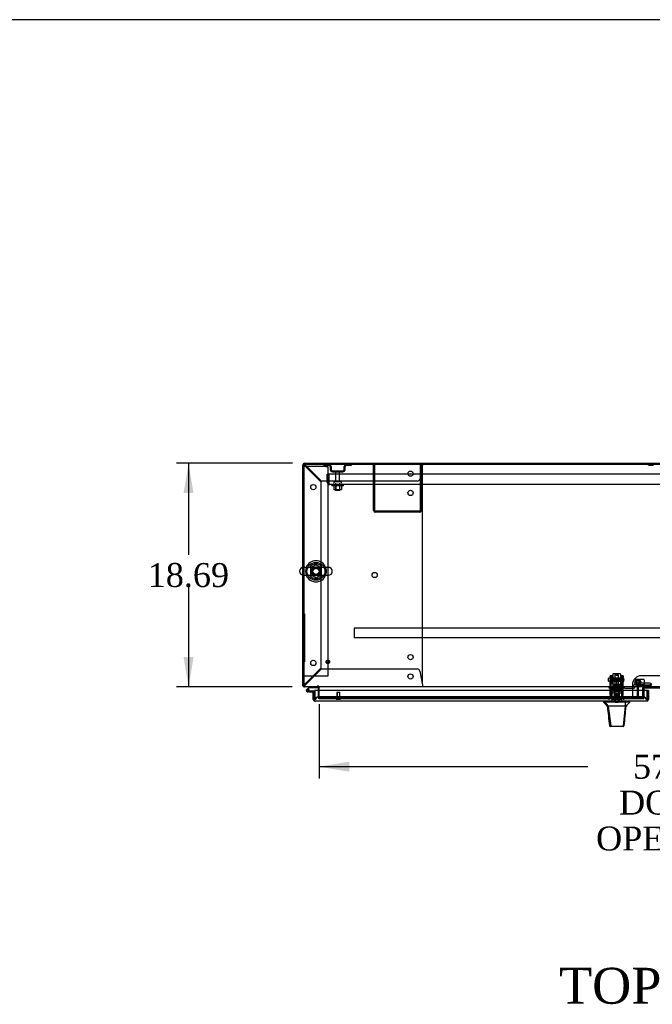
# Model space of a CAD drawing. Header units: inches. Extents: x 2 to 538, y -2 to 358.
# Tile 15 of 22: x 99 to 152, y 276 to 358. Entities that reach past the tile are written whole.
import ezdxf
from ezdxf.enums import TextEntityAlignment as Align
from ezdxf.lldxf.tags import DXFTag

# ---------------------------------------------------------------- set-up
doc = ezdxf.new("R2010")
doc.units = ezdxf.units.IN
doc.header["$MEASUREMENT"] = 0
for name, color, linetype in [('COM43134', 7, 'Continuous'), ('COM50669', 7, 'Continuous'), ('COM50677-2', 7, 'Continuous'), ('COM55602-4', 7, 'Continuous'), ('COM55607-2', 7, 'Continuous'), ('COM55738-23', 7, 'Continuous'), ('COM70098', 7, 'Continuous'), ('COM70112-6', 7, 'Continuous'), ('COM70113-6', 7, 'Continuous'), ('COM70218', 7, 'Continuous'), ('COM70220', 7, 'Continuous'), ('COM70740-2', 7, 'Continuous'), ('COM70838', 7, 'Continuous'), ('COM70839-4', 7, 'Continuous'), ('COM71186-1', 7, 'Continuous'), ('COM71193-3', 7, 'Continuous'), ('Default', 7, 'Continuous'), ('GSK86006', 7, 'Continuous'), ('HAN86294', 7, 'Continuous'), ('HAN86294_NUT', 7, 'Continuous'), ('HAN86294_SCREW', 7, 'Continuous'), ('HAN86294_WASHER', 7, 'Continuous'), ('HAN_NUT', 7, 'Continuous'), ('NTS166105', 7, 'Continuous'), ('NTS18024', 7, 'Continuous'), ('NTS18147', 7, 'Continuous'), ('NTS86070', 7, 'Continuous'), ('QLB20185', 7, 'Continuous'), ('ROL87452', 7, 'Continuous'), ('RVT17786', 7, 'Continuous'), ('RVT19000', 7, 'Continuous'), ('SCC180005', 7, 'Continuous'), ('SCS86415', 7, 'Continuous'), ('SPC87322', 7, 'Continuous'), ('STD26089', 7, 'Continuous'), ('STD26122', 7, 'Continuous'), ('STD26258', 7, 'Continuous'), ('WAF25059', 7, 'Continuous'), ('WAF25376', 7, 'Continuous'), ('WAF25377', 7, 'Continuous'), ('WAM254785', 7, 'Continuous'), ('WAM30038', 7, 'Continuous')]:
    doc.layers.add(name, color=color, linetype=linetype)
doc.styles.add('SEACAD_Times_New_Roman', font='times.ttf')
tags = doc.linetypes.add('HIDDEN2', pattern=[0.1875, 0.125, -0.0625]).pattern_tags.tags
tags[6:7] = [DXFTag(74, 4), DXFTag(75, 0), DXFTag(340, '0'), DXFTag(46, 0.0), DXFTag(50, 0.0), DXFTag(44, 0.0), DXFTag(45, 0.0)]
tags[4:5] = [DXFTag(74, 4), DXFTag(75, 0), DXFTag(340, '0'), DXFTag(46, 0.0), DXFTag(50, 0.0), DXFTag(44, 0.0), DXFTag(45, 0.0)]
doc.dimstyles.new('HAMMOND_(STH_-_540x360)', dxfattribs={"dimtxt": 2, "dimasz": 2.5, "dimexe": 1, "dimexo": 1, "dimgap": 0.5, "dimtad": 0, "dimtih": 1, "dimtoh": 1, "dimzin": 0, "dimdsep": 46, "dimtxsty": 'SEACAD_Times_New_Roman', "dimblk1": '_SE_FILLED', "dimblk2": '_SE_FILLED', "dimsah": 1, "dimcen": 1, "dimadec": 0, "dimazin": 0, "dimtfac": 0.8, "dimtofl": 0, "dimtmove": 0, "dimatfit": 3, "dimfxl": 1, "dimtolj": 1, "dimtzin": 0, "dimarcsym": 0})

# ---------------------------------------------------------------- blocks, each defined once
blk = doc.blocks.new('SE')
at = {"layer": 'COM43134', "color": 7, "linetype": 'HIDDEN2'}
for p, q in [((124.783, 320.124), (124.908, 320.124)), ((124.783, 319.434), (124.783, 320.124)), ((180.658, 320.124), (124.908, 320.124)), ((124.908, 319.434), (124.908, 320.124)), ((124.908, 320.124), (124.908, 319.434)), ((124.908, 319.351), (124.859, 319.284)), ((124.908, 319.434), (124.908, 319.434)), ((124.908, 319.434), (124.908, 319.351)), ((124.908, 319.434), (124.908, 319.284)), ((180.598, 319.249), (124.968, 319.249)), ((124.968, 319.249), (124.968, 319.249)), ((124.968, 319.249), (124.968, 319.249)), ((124.968, 319.249), (124.968, 319.249))]:
    blk.add_line(p, q, dxfattribs=at)
for start, end in [(180, 233.80595), (233.80595, 269.87917), (269.94113, 270)]:
    blk.add_arc((124.968, 319.434), 0.185, start, end, dxfattribs=at)
blk.add_open_spline([(124.908, 319.284), (124.918, 319.273), (124.928, 319.264), (124.943, 319.255), (124.948, 319.252), (124.958, 319.249), (124.963, 319.249), (124.968, 319.249)], degree=3, knots=[0, 0, 0, 0, 0.5, 0.5, 0.75, 0.75, 1, 1, 1, 1], dxfattribs=at)
at = {"layer": 'COM50669', "color": 7, "linetype": 'HIDDEN2'}
for p, q in [((128.658, 317.079), (128.658, 320.936)), ((128.753, 317.079), (128.753, 320.936)), ((132.563, 320.936), (132.563, 317.079)), ((132.658, 320.936), (132.658, 317.079)), ((132.515, 317.031), (128.801, 317.031)), ((132.515, 316.936), (128.801, 316.936))]:
    blk.add_line(p, q, dxfattribs=at)
for centre, radius, start, end in [((128.801, 317.079), 0.143, 180, 270), ((128.801, 317.079), 0.048, 180, 270), ((132.515, 317.079), 0.143, 270, 0), ((132.515, 317.079), 0.048, 270, 0)]:
    blk.add_arc(centre, radius, start, end, dxfattribs=at)
at = {"layer": 'COM50677-2', "color": 7, "linetype": 'HIDDEN2'}
for p, q in [((123.031, 320.748), (122.846, 320.748)), ((124.661, 320.748), (123.031, 320.748)), ((124.661, 320.748), (124.846, 320.748)), ((124.846, 320.748), (124.846, 303.248)), ((123.031, 303.248), (122.846, 303.248)), ((124.661, 303.248), (123.031, 303.248)), ((124.846, 303.248), (124.661, 303.248))]:
    blk.add_line(p, q, dxfattribs=at)
blk.add_circle((123.846, 311.998), 0.375, dxfattribs=at)
at = {"layer": 'COM55602-4', "color": 7, "linetype": 'HIDDEN2'}
for p, q in [((122.751, 320.888), (122.781, 320.888)), ((122.856, 320.888), (122.781, 320.888)), ((122.892, 320.936), (122.894, 320.936)), ((122.894, 321.001), (122.894, 321.031)), ((122.894, 320.926), (122.894, 321.001)), ((122.894, 320.936), (122.894, 320.936)), ((122.894, 320.83), (124.251, 319.473)), ((124.309, 319.531), (122.952, 320.888)), ((132.74, 320.888), (132.52, 319.71)), ((132.751, 321.031), (132.751, 321.001)), ((132.751, 320.926), (132.751, 321.001)), ((132.751, 302.658), (132.751, 320.716)), ((124.251, 319.473), (124.251, 303.9)), ((132.304, 319.531), (124.309, 319.531)), ((124.251, 303.9), (122.894, 302.543)), ((122.952, 302.486), (124.309, 303.843)), ((124.309, 303.843), (132.304, 303.843)), ((132.52, 303.663), (132.74, 302.486)), ((122.856, 302.486), (122.846, 302.486)), ((122.892, 302.438), (122.894, 302.438)), ((122.894, 302.448), (122.894, 302.372)), ((122.894, 302.438), (122.894, 302.438)), ((122.894, 302.343), (122.894, 302.372)), ((132.751, 302.448), (132.751, 302.372)), ((132.751, 302.372), (132.751, 302.343))]:
    blk.add_line(p, q, dxfattribs=at)
for centre in [(131.751, 320.156), (123.626, 319.031), (131.751, 318.546), (128.751, 311.687), (123.626, 304.343), (131.751, 304.828), (131.751, 303.218)]:
    blk.add_circle(centre, 0.218, dxfattribs=at)
for centre, radius, start, end in [((123.145, 321.465), 0.683, 237.77092, 248.44519), ((123.147, 321.038), 0.327, 207.45416, 219.5439), ((122.317, 320.637), 0.683, 21.55482, 32.22907), ((122.743, 320.635), 0.327, 50.45607, 62.54588), ((135.337, 320.698), 2.604, 173.31986, 175.82487), ((133.059, 320.818), 0.326, 160.71602, 167.67415), ((132.531, 320.716), 0.22, 0, 26.93449), ((132.304, 319.751), 0.22, 270, 349.3887), ((132.304, 303.623), 0.22, 10.6113, 90), ((123.145, 301.908), 0.683, 111.55481, 122.22908), ((123.147, 302.335), 0.327, 140.4561, 152.54584), ((122.317, 302.737), 0.683, 327.77093, 338.44518), ((122.743, 302.738), 0.327, 297.45412, 309.54393), ((132.531, 302.658), 0.22, 333.06551, 0), ((135.337, 302.675), 2.604, 184.17513, 186.68014)]:
    blk.add_arc(centre, radius, start, end, dxfattribs=at)
blk.add_ellipse((122.894, 320.888), major_axis=(0.048, 0), ratio=0.99836, start_param=1.570796, end_param=3.141593, dxfattribs=at)
at = {"layer": 'COM55607-2', "color": 7, "linetype": 'Continuous'}
for p, q in [((123.284, 302.343), (123.072, 302.131)), ((123.089, 302.057), (123.089, 302.032)), ((123.136, 302.107), (123.31, 302.281)), ((123.164, 302.107), (123.139, 302.107)), ((123.139, 301.982), (123.164, 301.982)), ((123.268, 301.928), (123.151, 301.928)), ((123.214, 302.032), (123.214, 302.057)), ((123.268, 302.045), (123.214, 302.045)), ((123.268, 301.99), (123.255, 301.99)), ((123.721, 301.99), (123.268, 301.99)), ((123.268, 301.99), (123.268, 301.928)), ((123.268, 301.928), (123.721, 301.928)), ((123.31, 302.281), (124.004, 302.281)), ((123.721, 301.928), (123.721, 301.926)), ((124.004, 302.281), (124.004, 302.338)), ((123.721, 301.45), (123.721, 301.45))]:
    blk.add_line(p, q, dxfattribs=at)
at = {"layer": 'COM55607-2', "color": 7, "linetype": 'HIDDEN2'}
for p, q in [((123.115, 302.086), (123.136, 302.107)), ((123.255, 301.99), (123.151, 301.99)), ((123.214, 302.045), (123.206, 302.045)), ((123.206, 302.04), (123.268, 302.034)), ((123.758, 301.99), (123.721, 301.99)), ((123.783, 301.45), (123.783, 301.965)), ((124.004, 302.338), (124.004, 302.343)), ((123.721, 301.45), (123.783, 301.45))]:
    blk.add_line(p, q, dxfattribs=at)
at = {"layer": 'COM55607-2', "color": 7, "linetype": 'Continuous'}
for centre, radius, start, end in [((123.151, 302.045), 0.117, 132.39205, 0), ((123.139, 302.057), 0.05, 90, 180), ((123.139, 302.032), 0.05, 180, 270), ((123.164, 302.057), 0.05, 0, 90), ((123.164, 302.032), 0.05, 270, 0), ((123.151, 302.045), 0.117, 0, 72.97263)]:
    blk.add_arc(centre, radius, start, end, dxfattribs=at)
at = {"layer": 'COM55607-2', "color": 7, "linetype": 'HIDDEN2'}
for centre, radius, start, end in [((123.151, 302.045), 0.117, 72.97263, 132.39205), ((123.151, 302.045), 0.055, 131.19588, 0), ((123.151, 302.045), 0.055, 0, 131.19588), ((123.758, 301.965), 0.025, 0, 90)]:
    blk.add_arc(centre, radius, start, end, dxfattribs=at)
at = {"layer": 'COM55738-23', "color": 7, "linetype": 'HIDDEN2'}
for p, q in [((124.495, 320.864), (124.495, 320.936)), ((124.495, 320.864), (124.917, 320.864)), ((126.398, 320.864), (126.82, 320.864)), ((126.82, 320.864), (126.82, 320.936)), ((151.62, 320.864), (151.62, 320.936)), ((151.62, 320.864), (152.042, 320.864)), ((125.033, 320.748), (125.033, 320.498)), ((125.105, 320.748), (125.105, 320.498)), ((125.22, 320.383), (126.095, 320.383)), ((125.22, 320.311), (126.095, 320.311)), ((126.211, 320.498), (126.211, 320.748)), ((126.283, 320.498), (126.283, 320.748))]:
    blk.add_line(p, q, dxfattribs=at)
for centre, radius, start, end in [((124.917, 320.748), 0.188, 0, 90), ((124.917, 320.748), 0.116, 0, 90), ((126.398, 320.748), 0.188, 90, 180), ((126.398, 320.748), 0.116, 90, 180), ((125.22, 320.498), 0.188, 180, 270), ((125.22, 320.498), 0.116, 180, 270), ((126.095, 320.498), 0.116, 270, 0), ((126.095, 320.498), 0.188, 270, 0)]:
    blk.add_arc(centre, radius, start, end, dxfattribs=at)
at = {"layer": 'COM70098', "color": 7, "linetype": 'HIDDEN2'}
for p, q in [((154.533, 303.275), (151.033, 303.275)), ((150.283, 302.525), (150.283, 301.376)), ((151.246, 302.031), (151.246, 301.376)), ((150.283, 301.376), (151.246, 301.376))]:
    blk.add_line(p, q, dxfattribs=at)
at = {"layer": 'COM70098', "color": 7, "linetype": 'Continuous'}
for p, q in [((151.246, 302.173), (151.246, 302.031)), ((154.26, 302.233), (151.306, 302.233))]:
    blk.add_line(p, q, dxfattribs=at)
at = {"layer": 'COM70098', "color": 7, "linetype": 'HIDDEN2'}
blk.add_circle((150.746, 302.751), 0.156, dxfattribs=at)
blk.add_arc((151.033, 302.525), 0.75, 90, 180, dxfattribs=at)
at = {"layer": 'COM70098', "color": 7, "linetype": 'Continuous'}
blk.add_arc((151.306, 302.173), 0.06, 90, 180, dxfattribs=at)
at = {"layer": 'COM70112-6', "color": 7, "linetype": 'Continuous'}
for p, q in [((182.719, 320.936), (122.846, 320.936)), ((122.846, 320.936), (122.846, 312.329)), ((122.846, 311.667), (122.846, 302.486)), ((122.846, 302.486), (122.846, 302.343)), ((182.719, 302.343), (122.846, 302.343)), ((124.126, 302.343), (124.126, 302.295)), ((124.126, 302.031), (124.126, 302.295)), ((151.166, 302.031), (151.166, 302.274)), ((151.166, 302.274), (154.4, 302.274))]:
    blk.add_line(p, q, dxfattribs=at)
at = {"layer": 'COM70112-6', "color": 7, "linetype": 'HIDDEN2'}
for p, q in [((122.846, 312.329), (122.846, 311.667)), ((124.126, 301.516), (124.126, 302.031)), ((151.166, 301.516), (151.166, 302.031)), ((124.126, 301.516), (124.126, 301.469)), ((124.126, 301.373), (124.126, 301.469)), ((124.127, 301.375), (124.126, 301.373)), ((124.126, 301.373), (124.126, 301.373)), ((124.126, 301.373), (151.166, 301.373)), ((124.127, 301.469), (124.127, 301.469)), ((150.916, 301.509), (124.376, 301.509)), ((150.916, 301.416), (124.376, 301.416)), ((151.165, 301.469), (151.165, 301.469)), ((151.166, 301.373), (151.165, 301.375)), ((151.166, 301.469), (151.166, 301.516)), ((151.166, 301.469), (151.166, 301.373)), ((151.166, 301.373), (151.166, 301.373))]:
    blk.add_line(p, q, dxfattribs=at)
for start, end in [(0, 264.26118), (273.39435, 0)]:
    blk.add_arc((123.846, 311.998), 0.344, start, end, dxfattribs=at)
for centre, major_axis, start_param, end_param in [((124.376, 301.466), (-0.25, 0), 4.712389, 6.21308), ((124.376, 301.372), (-0.25, 0), 4.712389, 6.21308), ((150.916, 301.466), (0.25, 0), 0.070105, 1.570796), ((150.916, 301.372), (0.25, 0), 0.070105, 1.570796)]:
    blk.add_ellipse(centre, major_axis=major_axis, ratio=0.173648, start_param=start_param, end_param=end_param, dxfattribs=at)
at = {"layer": 'COM70113-6', "color": 7, "linetype": 'HIDDEN2'}
for p, q in [((151.166, 302.268), (154.4, 302.268)), ((124.126, 301.376), (150.283, 301.376))]:
    blk.add_line(p, q, dxfattribs=at)
at = {"layer": 'COM70218', "color": 7, "linetype": 'HIDDEN2'}
for p, q in [((178.533, 307.251), (127.033, 307.251)), ((127.033, 307.251), (127.033, 307.208)), ((127.033, 307.208), (127.033, 306.481)), ((127.033, 306.481), (127.033, 306.438)), ((178.533, 306.438), (127.033, 306.438))]:
    blk.add_line(p, q, dxfattribs=at)
at = {"layer": 'COM70220', "color": 7, "linetype": 'HIDDEN2'}
for p, q in [((124.297, 301.501), (124.047, 301.501)), ((150.956, 301.501), (124.297, 301.501)), ((151.206, 301.501), (150.956, 301.501))]:
    blk.add_line(p, q, dxfattribs=at)
for centre, start, end in [((124.047, 301.251), 90, 180), ((151.206, 301.251), 0, 90)]:
    blk.add_arc(centre, 0.25, start, end, dxfattribs=at)
at = {"layer": 'COM70740-2', "color": 7, "linetype": 'HIDDEN2'}
for p, q in [((150.679, 302.283), (150.679, 301.531)), ((150.774, 302.283), (150.774, 301.531)), ((150.834, 301.471), (151.246, 301.471))]:
    blk.add_line(p, q, dxfattribs=at)
for centre, radius, start, end in [((150.834, 302.283), 0.155, 90, 180), ((150.834, 302.283), 0.06, 90, 180), ((150.834, 301.531), 0.155, 180, 270), ((150.834, 301.531), 0.06, 180, 270)]:
    blk.add_arc(centre, radius, start, end, dxfattribs=at)
at = {"layer": 'COM70838', "color": 7, "linetype": 'HIDDEN2'}
for p, q in [((148.344, 302.233), (148.344, 302.358)), ((148.344, 302.358), (148.469, 302.358)), ((148.469, 302.233), (148.344, 302.233)), ((148.952, 302.358), (148.469, 302.358)), ((148.469, 302.233), (149.552, 302.233)), ((149.552, 302.358), (148.987, 302.358)), ((149.552, 302.358), (149.641, 302.358)), ((149.641, 302.233), (149.552, 302.233)), ((150.299, 302.358), (149.641, 302.358)), ((149.641, 302.233), (150.354, 302.233)), ((150.354, 302.233), (150.354, 302.371)), ((150.354, 302.233), (150.424, 302.233)), ((150.416, 302.452), (150.416, 302.475)), ((150.484, 302.293), (150.484, 302.291)), ((151.729, 302.645), (150.609, 302.645)), ((150.609, 302.518), (151.729, 302.518)), ((150.609, 302.518), (150.609, 302.416)), ((150.609, 302.418), (151.854, 302.418)), ((151.854, 302.626), (151.854, 302.5)), ((151.854, 302.418), (151.854, 302.5))]:
    blk.add_line(p, q, dxfattribs=at)
for centre, radius, start, end in [((150.299, 302.475), 0.117, 270, 298.03984), ((150.299, 302.475), 0.117, 298.03984, 0), ((150.609, 302.452), 0.193, 90, 180), ((150.424, 302.293), 0.06, 270, 0), ((150.609, 302.291), 0.125, 90, 180)]:
    blk.add_arc(centre, radius, start, end, dxfattribs=at)
for centre, major_axis, start_param, end_param in [((151.729, 302.626), (-0.125, 0), 3.141593, 4.712389), ((151.729, 302.5), (0.125, 0), 0, 1.570796)]:
    blk.add_ellipse(centre, major_axis=major_axis, ratio=0.145455, start_param=start_param, end_param=end_param, dxfattribs=at)
at = {"layer": 'COM70839-4', "color": 7, "linetype": 'HIDDEN2'}
for p, q in [((148.438, 303.189), (148.438, 303.266)), ((148.508, 303.266), (148.438, 303.266)), ((148.438, 303.189), (148.438, 302.93)), ((148.438, 302.766), (148.438, 302.93)), ((148.438, 301.636), (148.438, 302.766)), ((148.508, 303.266), (148.508, 303.189)), ((148.508, 302.93), (148.508, 303.189)), ((149.43, 302.946), (148.508, 302.946)), ((148.508, 302.93), (148.508, 302.766)), ((148.508, 302.882), (149.43, 302.882)), ((148.508, 301.636), (148.508, 302.766)), ((149.43, 303.189), (149.43, 303.266)), ((149.5, 303.266), (149.43, 303.266)), ((149.43, 303.189), (149.43, 302.93)), ((149.43, 302.766), (149.43, 302.93)), ((149.43, 301.636), (149.43, 302.766)), ((149.5, 303.266), (149.5, 303.189)), ((149.5, 302.93), (149.5, 303.189)), ((149.5, 302.93), (149.5, 302.766)), ((149.5, 301.636), (149.5, 302.766)), ((149.43, 302.087), (148.508, 302.087)), ((148.438, 301.626), (148.438, 301.636)), ((148.508, 301.626), (148.438, 301.626)), ((148.508, 301.636), (148.508, 301.626)), ((149.43, 301.626), (149.43, 301.636)), ((149.5, 301.626), (149.43, 301.626)), ((149.5, 301.636), (149.5, 301.626))]:
    blk.add_line(p, q, dxfattribs=at)
at = {"layer": 'COM71186-1', "color": 7, "linetype": 'Continuous'}
for p, q in [((122.751, 312.324), (122.751, 320.888)), ((122.894, 321.031), (152.64, 321.031)), ((122.751, 302.438), (122.751, 311.672)), ((122.846, 302.438), (122.751, 302.438)), ((124.031, 302.295), (124.031, 302.031))]:
    blk.add_line(p, q, dxfattribs=at)
at = {"layer": 'COM71186-1', "color": 7, "linetype": 'HIDDEN2'}
for p, q in [((122.751, 311.672), (122.751, 312.324)), ((124.031, 302.031), (124.031, 301.376)), ((124.126, 301.376), (124.031, 301.376))]:
    blk.add_line(p, q, dxfattribs=at)
at = {"layer": 'COM71186-1', "color": 7, "linetype": 'Continuous'}
for centre, radius, start, end in [((122.894, 320.888), 0.143, 90, 180), ((122.894, 302.486), 0.143, 199.61294, 250.38706), ((123.983, 302.295), 0.048, 0, 90), ((123.983, 302.295), 0.143, 0, 19.61294)]:
    blk.add_arc(centre, radius, start, end, dxfattribs=at)
at = {"layer": 'COM71186-1', "color": 7, "linetype": 'HIDDEN2'}
for centre, radius, start, end in [((122.894, 320.888), 0.048, 90, 180), ((122.894, 302.486), 0.048, 180, 270), ((122.894, 302.486), 0.143, 250.38706, 270), ((123.983, 302.295), 0.143, 19.61294, 90)]:
    blk.add_arc(centre, radius, start, end, dxfattribs=at)
at = {"layer": 'COM71193-3', "color": 7, "linetype": 'Continuous'}
for p, q in [((123.626, 301.926), (123.721, 301.926)), ((123.626, 301.299), (123.626, 301.926)), ((151.531, 302.031), (123.721, 302.031)), ((123.721, 302.031), (123.721, 301.299)), ((123.721, 301.299), (123.721, 301.926)), ((151.626, 302.031), (151.531, 302.031)), ((151.531, 302.031), (151.531, 301.299)), ((151.531, 301.299), (151.531, 302.031)), ((151.626, 302.031), (151.626, 301.299)), ((123.721, 301.236), (123.682, 301.185)), ((123.721, 301.299), (123.721, 301.299)), ((123.721, 301.299), (123.721, 301.185)), ((123.721, 301.299), (123.721, 301.236)), ((151.483, 301.156), (123.769, 301.156)), ((123.769, 301.156), (123.769, 301.156)), ((123.769, 301.156), (123.769, 301.156)), ((123.769, 301.156), (123.769, 301.156)), ((151.483, 301.156), (151.484, 301.156)), ((151.483, 301.156), (151.483, 301.156)), ((151.531, 301.299), (151.531, 301.299)), ((151.531, 301.236), (151.531, 301.299)), ((151.531, 301.299), (151.531, 301.185)), ((151.531, 301.236), (151.57, 301.185))]:
    blk.add_line(p, q, dxfattribs=at)
for centre, start, end in [((123.769, 301.299), 180, 232.49641), ((123.769, 301.299), 232.49641, 269.84393), ((123.769, 301.299), 269.92383, 270), ((151.483, 301.299), 270, 270.07617), ((151.483, 301.299), 270.15607, 307.50359), ((151.483, 301.299), 307.50359, 0)]:
    blk.add_arc(centre, 0.143, start, end, dxfattribs=at)
for points in [[(123.721, 301.185), (123.729, 301.176), (123.737, 301.168), (123.749, 301.161), (123.753, 301.159), (123.761, 301.156), (123.765, 301.156), (123.769, 301.156)], [(151.531, 301.185), (151.523, 301.176), (151.515, 301.168), (151.503, 301.161), (151.499, 301.159), (151.491, 301.156), (151.487, 301.156), (151.483, 301.156)]]:
    blk.add_open_spline(points, degree=3, knots=[0, 0, 0, 0, 0.5, 0.5, 0.75, 0.75, 1, 1, 1, 1], dxfattribs=at)
at = {"layer": 'GSK86006', "color": 7, "linetype": 'HIDDEN2'}
blk.add_circle((150.746, 302.751), 0.125, dxfattribs=at)
at = {"layer": 'HAN86294', "color": 7, "linetype": 'HIDDEN2'}
for p, q in [((148.839, 303.348), (148.809, 303.318)), ((148.809, 303.318), (149.129, 303.318)), ((148.809, 303.318), (148.809, 302.358)), ((149.099, 303.348), (148.839, 303.348)), ((149.129, 303.318), (149.099, 303.348)), ((149.129, 302.358), (149.129, 303.318)), ((148.809, 301.983), (148.809, 301.858)), ((148.809, 301.983), (148.969, 301.983)), ((148.969, 301.983), (149.129, 301.983)), ((149.129, 301.983), (149.129, 301.858)), ((148.574, 301.858), (148.77, 301.858)), ((148.574, 301.858), (148.574, 301.156)), ((148.77, 301.858), (149.169, 301.858)), ((148.77, 301.858), (148.77, 301.156)), ((149.169, 301.858), (149.365, 301.858)), ((149.169, 301.858), (149.169, 301.156)), ((149.365, 301.858), (149.365, 301.156))]:
    blk.add_line(p, q, dxfattribs=at)
at = {"layer": 'HAN86294', "color": 7, "linetype": 'Continuous'}
for p, q in [((147.879, 301.156), (147.879, 301.073)), ((147.879, 301.076), (147.955, 301.076)), ((147.978, 301.076), (148.262, 300.721)), ((148.07, 301.076), (147.993, 301.076)), ((149.688, 301.076), (148.07, 301.076)), ((149.868, 301.076), (149.688, 301.076)), ((149.946, 301.076), (149.868, 301.076)), ((149.946, 301.076), (150.059, 301.076)), ((150.059, 301.073), (150.059, 301.156)), ((148.179, 300.721), (148.194, 300.721)), ((148.262, 300.721), (148.194, 300.721)), ((148.307, 300.721), (148.262, 300.721)), ((148.262, 300.721), (148.477, 299.083)), ((148.399, 300.721), (148.307, 300.721)), ((149.677, 300.721), (148.399, 300.721)), ((149.677, 300.721), (149.512, 299.085)), ((149.706, 300.721), (149.677, 300.721)), ((149.721, 300.721), (149.706, 300.721)), ((149.732, 300.721), (149.721, 300.721)), ((149.732, 300.721), (149.759, 300.721)), ((148.363, 299.096), (148.364, 299.094)), ((148.523, 299.041), (148.423, 299.041)), ((149.46, 299.041), (148.523, 299.041)), ((149.515, 299.041), (149.46, 299.041)), ((149.574, 299.095), (149.575, 299.097))]:
    blk.add_line(p, q, dxfattribs=at)
for centre, radius, start, end in [((144.087, 297.443), 5.251, 38.61726, 43.76657), ((162.175, 290.531), 16.062, 138.96729, 140.62542), ((87.715, 306.765), 62.32, 353.47841, 354.43409), ((148.423, 299.101), 0.06, 185.9929, 270.00753), ((149.458, 299.096), 0.0554, 272.13096, 348.82925), ((149.515, 299.101), 0.06, 269.99107, 354.42424)]:
    blk.add_arc(centre, radius, start, end, dxfattribs=at)
for points in [[(149.688, 301.076), (149.684, 300.957), (149.68, 300.839), (149.677, 300.721)], [(148.194, 300.721), (148.25, 300.179), (148.307, 299.637), (148.363, 299.096)], [(149.732, 300.721), (149.679, 300.179), (149.627, 299.638), (149.575, 299.097)]]:
    blk.add_open_spline(points, degree=3, dxfattribs=at)
blk.add_open_spline([(148.477, 299.083), (148.48, 299.071), (148.487, 299.06), (148.503, 299.045), (148.513, 299.041), (148.523, 299.041)], degree=3, knots=[0, 0, 0, 0, 0.5, 0.5, 1, 1, 1, 1], dxfattribs=at)
at = {"layer": 'HAN86294_NUT', "color": 7, "linetype": 'HIDDEN2'}
for p, q in [((148.637, 302.95), (148.637, 302.9)), ((148.637, 302.9), (148.803, 302.9)), ((148.637, 302.9), (148.637, 302.575)), ((149.272, 302.98), (148.667, 302.98)), ((148.803, 302.9), (148.969, 302.9)), ((148.969, 302.9), (149.136, 302.9)), ((148.969, 302.9), (148.969, 302.575)), ((149.136, 302.9), (149.302, 302.9)), ((149.302, 302.9), (149.302, 302.95)), ((149.302, 302.9), (149.302, 302.575)), ((148.637, 302.575), (148.969, 302.575)), ((148.969, 302.575), (149.302, 302.575))]:
    blk.add_line(p, q, dxfattribs=at)
for centre, start, end in [((148.667, 302.95), 90, 180), ((149.272, 302.95), 0, 90)]:
    blk.add_arc(centre, 0.03, start, end, dxfattribs=at)
at = {"layer": 'HAN86294_SCREW', "color": 7, "linetype": 'HIDDEN2'}
for p, q in [((149.232, 301.471), (148.707, 301.471)), ((148.707, 301.471), (148.707, 301.401)), ((149.232, 301.401), (148.707, 301.401)), ((148.858, 301.608), (148.747, 301.608)), ((148.747, 301.608), (148.747, 301.471)), ((148.853, 301.401), (148.853, 301.026)), ((149.08, 301.608), (148.858, 301.608)), ((148.858, 301.608), (148.858, 301.471)), ((149.192, 301.608), (149.08, 301.608)), ((149.08, 301.608), (149.08, 301.471)), ((149.085, 301.026), (149.085, 301.401)), ((149.192, 301.608), (149.192, 301.471)), ((149.232, 301.401), (149.232, 301.471)), ((149.085, 301.026), (148.853, 301.026))]:
    blk.add_line(p, q, dxfattribs=at)
at = {"layer": 'HAN86294_WASHER', "color": 7, "linetype": 'HIDDEN2'}
for p, q in [((149.281, 301.371), (148.658, 301.371)), ((148.658, 301.371), (148.658, 301.311)), ((149.281, 301.311), (148.658, 301.311)), ((148.658, 301.311), (149.281, 301.311)), ((148.658, 301.311), (148.658, 301.251)), ((149.281, 301.311), (149.281, 301.371)), ((149.281, 301.251), (149.281, 301.311))]:
    blk.add_line(p, q, dxfattribs=at)
at = {"layer": 'HAN_NUT', "color": 7, "linetype": 'HIDDEN2'}
for p, q in [((148.663, 301.466), (148.357, 301.466)), ((148.357, 301.251), (148.357, 301.466)), ((149.275, 301.466), (148.663, 301.466)), ((148.663, 301.251), (148.663, 301.466)), ((149.581, 301.466), (149.275, 301.466)), ((149.275, 301.251), (149.275, 301.466)), ((149.581, 301.251), (149.581, 301.466))]:
    blk.add_line(p, q, dxfattribs=at)
at = {"layer": 'NTS166105', "color": 7, "linetype": 'HIDDEN2'}
for p, q in [((125.342, 319.153), (125.342, 318.833)), ((125.342, 318.833), (125.503, 318.833)), ((125.503, 319.153), (125.503, 318.833)), ((125.503, 318.833), (125.813, 318.833)), ((125.813, 319.153), (125.813, 318.833)), ((125.813, 318.833), (125.973, 318.833)), ((125.973, 319.153), (125.973, 318.833))]:
    blk.add_line(p, q, dxfattribs=at)
at = {"layer": 'NTS18024', "color": 7, "linetype": 'HIDDEN2'}
for p, q in [((123.846, 312.533), (123.381, 312.261)), ((123.381, 312.261), (123.381, 311.735)), ((124.311, 312.261), (123.846, 312.533)), ((124.311, 311.735), (124.311, 312.261)), ((123.381, 311.735), (123.851, 311.46)), ((123.851, 311.46), (124.311, 311.735))]:
    blk.add_line(p, q, dxfattribs=at)
blk.add_circle((123.846, 311.998), 0.263, dxfattribs=at)
at = {"layer": 'NTS18147', "color": 7, "linetype": 'HIDDEN2'}
for p, q in [((148.506, 302.283), (148.506, 302.283)), ((148.569, 302.283), (148.506, 302.283)), ((148.506, 302.221), (148.506, 302.283)), ((148.569, 302.283), (148.506, 302.283)), ((148.574, 302.221), (148.506, 302.221)), ((148.574, 302.221), (148.506, 302.221)), ((148.506, 302.221), (148.506, 302.158)), ((148.506, 302.158), (148.574, 302.158)), ((148.506, 302.158), (148.574, 302.158)), ((148.569, 302.283), (148.569, 302.283)), ((148.569, 302.221), (148.569, 302.283)), ((148.574, 302.221), (148.574, 302.221)), ((148.574, 302.158), (148.574, 302.221)), ((148.574, 302.158), (148.901, 302.158)), ((148.574, 302.158), (148.901, 302.158)), ((148.769, 302.283), (148.738, 302.283)), ((148.769, 302.283), (148.738, 302.283)), ((148.749, 302.158), (148.749, 302.158)), ((148.749, 302.158), (148.749, 301.721)), ((149.037, 302.221), (148.901, 302.221)), ((148.901, 302.221), (148.901, 302.221)), ((149.037, 302.221), (148.901, 302.221)), ((148.901, 302.221), (148.901, 302.158)), ((148.901, 302.158), (149.037, 302.158)), ((148.901, 302.158), (149.037, 302.158)), ((149.037, 302.221), (149.037, 302.221)), ((149.037, 302.158), (149.037, 302.221)), ((149.037, 302.158), (149.364, 302.158)), ((149.037, 302.158), (149.364, 302.158)), ((149.201, 302.283), (149.169, 302.283)), ((149.201, 302.283), (149.169, 302.283)), ((149.189, 302.158), (149.189, 302.158)), ((149.189, 301.721), (149.189, 302.158)), ((149.432, 302.221), (149.364, 302.221)), ((149.364, 302.221), (149.364, 302.221)), ((149.432, 302.221), (149.364, 302.221)), ((149.364, 302.221), (149.364, 302.158)), ((149.364, 302.158), (149.432, 302.158)), ((149.364, 302.158), (149.432, 302.158)), ((149.369, 302.283), (149.369, 302.283)), ((149.432, 302.283), (149.369, 302.283)), ((149.369, 302.221), (149.369, 302.283)), ((149.432, 302.283), (149.369, 302.283)), ((149.432, 302.283), (149.432, 302.283)), ((149.432, 302.283), (149.432, 302.221)), ((149.432, 302.158), (149.432, 302.221)), ((148.749, 301.721), (149.189, 301.721)), ((149.189, 301.721), (148.749, 301.721))]:
    blk.add_line(p, q, dxfattribs=at)
for centre, start_param, end_param in [((148.738, 301.965), 2.506883, 3.776302), ((148.738, 301.965), 2.506883, 3.776302), ((148.769, 301.965), 2.506883, 3.141593), ((148.769, 301.965), 2.506883, 3.141593), ((149.169, 301.965), 3.141593, 3.776302), ((149.169, 301.965), 3.141593, 3.776302), ((149.201, 301.965), 2.506883, 3.776302), ((149.201, 301.965), 2.506883, 3.776302)]:
    blk.add_ellipse(centre, major_axis=(0, -0.318), ratio=0.866025, start_param=start_param, end_param=end_param, dxfattribs=at)
at = {"layer": 'NTS86070', "color": 7, "linetype": 'HIDDEN2'}
for p, q in [((150.563, 303.001), (151.239, 303.001)), ((151.239, 302.501), (150.563, 302.501))]:
    blk.add_line(p, q, dxfattribs=at)
blk.add_circle((150.746, 302.751), 0.101, dxfattribs=at)
for centre, start, end in [((150.996, 302.751), 150, 210), ((150.806, 302.751), 330, 30)]:
    blk.add_arc(centre, 0.5, start, end, dxfattribs=at)
at = {"layer": 'QLB20185', "color": 7, "linetype": 'HIDDEN2'}
for p, q in [((122.876, 308.438), (122.846, 308.438)), ((122.876, 308.438), (122.876, 308.063)), ((122.876, 308.063), (122.876, 304.813)), ((122.893, 307.254), (122.876, 307.254)), ((122.893, 307.239), (122.876, 307.239)), ((122.891, 307.237), (122.876, 307.237)), ((122.891, 307.128), (122.876, 307.128)), ((122.891, 307.123), (122.876, 307.123)), ((122.876, 307.11), (122.893, 307.11)), ((122.893, 307.035), (122.876, 307.035)), ((122.893, 307.032), (122.876, 307.032)), ((122.876, 306.905), (122.893, 306.905)), ((122.876, 306.902), (122.893, 306.902)), ((122.891, 307.23), (122.891, 307.237)), ((122.891, 307.128), (122.891, 307.23)), ((122.891, 307.11), (122.891, 307.123)), ((122.891, 306.905), (122.891, 307.032)), ((122.893, 306.822), (122.876, 306.822)), ((122.891, 306.82), (122.876, 306.82)), ((122.891, 306.762), (122.876, 306.762)), ((122.891, 306.695), (122.876, 306.695)), ((122.891, 306.689), (122.876, 306.689)), ((122.876, 306.688), (122.893, 306.688)), ((122.876, 306.687), (122.893, 306.687)), ((122.891, 306.608), (122.876, 306.608)), ((122.891, 306.604), (122.876, 306.604)), ((122.891, 306.595), (122.876, 306.595)), ((122.891, 306.584), (122.876, 306.584)), ((122.891, 306.565), (122.876, 306.565)), ((122.891, 306.474), (122.876, 306.474)), ((122.891, 306.391), (122.876, 306.391)), ((122.893, 306.391), (122.876, 306.391)), ((122.891, 306.371), (122.876, 306.371)), ((122.891, 306.291), (122.876, 306.291)), ((122.876, 306.257), (122.893, 306.257)), ((122.891, 306.25), (122.876, 306.25)), ((122.893, 306.2), (122.876, 306.2)), ((122.891, 306.189), (122.876, 306.189)), ((122.893, 306.184), (122.876, 306.184)), ((122.891, 306.167), (122.876, 306.167)), ((122.891, 306.023), (122.876, 306.023)), ((122.876, 306.021), (122.893, 306.021)), ((122.891, 306.812), (122.891, 306.82)), ((122.891, 306.762), (122.891, 306.812)), ((122.891, 306.695), (122.891, 306.762)), ((122.891, 306.689), (122.891, 306.695)), ((122.891, 306.604), (122.891, 306.608)), ((122.891, 306.595), (122.891, 306.604)), ((122.891, 306.584), (122.891, 306.595)), ((122.891, 306.565), (122.891, 306.584)), ((122.891, 306.496), (122.891, 306.565)), ((122.891, 306.474), (122.891, 306.496)), ((122.891, 306.371), (122.891, 306.391)), ((122.891, 306.291), (122.891, 306.371)), ((122.891, 306.257), (122.891, 306.291)), ((122.891, 306.123), (122.891, 306.167)), ((122.891, 306.031), (122.891, 306.123)), ((122.891, 306.023), (122.891, 306.031)), ((122.891, 305.986), (122.876, 305.986)), ((122.891, 305.971), (122.876, 305.971)), ((122.893, 305.918), (122.876, 305.918)), ((122.891, 305.916), (122.876, 305.916)), ((122.891, 305.817), (122.876, 305.817)), ((122.876, 305.814), (122.893, 305.814)), ((122.893, 305.774), (122.876, 305.774)), ((122.893, 305.774), (122.876, 305.774)), ((122.891, 305.748), (122.876, 305.748)), ((122.891, 305.623), (122.876, 305.623)), ((122.876, 305.596), (122.893, 305.596)), ((122.891, 305.971), (122.891, 305.986)), ((122.891, 305.921), (122.891, 305.971)), ((122.891, 305.909), (122.891, 305.916)), ((122.891, 305.824), (122.891, 305.909)), ((122.891, 305.817), (122.891, 305.824)), ((122.891, 305.748), (122.891, 305.774)), ((122.891, 305.623), (122.891, 305.748)), ((122.891, 305.596), (122.891, 305.623)), ((122.876, 304.438), (122.846, 304.438)), ((122.876, 304.813), (122.876, 304.438))]:
    blk.add_line(p, q, dxfattribs=at)
at = {"layer": 'ROL87452', "color": 7, "linetype": 'HIDDEN2'}
for p, q in [((148.657, 303.438), (148.657, 302.438)), ((149.282, 303.438), (148.657, 303.438)), ((149.282, 303.438), (149.282, 302.438))]:
    blk.add_line(p, q, dxfattribs=at)
at = {"layer": 'RVT17786', "color": 7, "linetype": 'HIDDEN2'}
for p, q in [((148.29, 302.813), (148.29, 303.063)), ((149.5, 303.063), (148.29, 303.063)), ((148.29, 302.813), (149.5, 302.813))]:
    blk.add_line(p, q, dxfattribs=at)
blk.add_arc((149.267, 302.938), 0.318, 317.12909, 42.87091, dxfattribs=at)
at = {"layer": 'RVT19000', "color": 7, "linetype": 'HIDDEN2'}
for p, q in [((149.282, 302.471), (148.657, 302.471)), ((148.657, 302.438), (148.657, 302.358)), ((148.774, 302.358), (148.774, 302.233)), ((148.829, 302.233), (148.829, 302.021)), ((149.11, 302.021), (148.829, 302.021)), ((148.987, 302.358), (148.952, 302.358)), ((149.11, 302.021), (149.11, 302.233)), ((149.164, 302.233), (149.164, 302.358)), ((149.282, 302.358), (149.282, 302.438))]:
    blk.add_line(p, q, dxfattribs=at)
at = {"layer": 'SCC180005', "color": 7, "linetype": 'HIDDEN2'}
for p, q in [((150.496, 302.751), (150.621, 302.967)), ((150.621, 302.535), (150.496, 302.751)), ((150.621, 302.967), (150.87, 302.967)), ((150.87, 302.967), (150.995, 302.751)), ((150.995, 302.751), (150.87, 302.535)), ((150.87, 302.535), (150.621, 302.535))]:
    blk.add_line(p, q, dxfattribs=at)
blk.add_circle((150.746, 302.751), 0.123, dxfattribs=at)
at = {"layer": 'SCS86415', "color": 7, "linetype": 'Continuous'}
for p, q in [((124.882, 312.329), (122.811, 312.329)), ((122.811, 311.667), (124.882, 311.667))]:
    blk.add_line(p, q, dxfattribs=at)
for centre, radius, start, end in [((123.846, 311.998), 0.625, 32.00545, 147.99455), ((122.811, 311.998), 0.331, 90, 270), ((124.882, 311.998), 0.331, 270, 90), ((123.846, 311.998), 0.625, 212.00545, 327.99455)]:
    blk.add_arc(centre, radius, start, end, dxfattribs=at)
for points, knots in [([(123.798, 312.336), (123.808, 312.336), (123.819, 312.336), (123.861, 312.336), (123.894, 312.336), (123.956, 312.337), (123.986, 312.337), (124.029, 312.334), (124.043, 312.333), (124.057, 312.331)], [0.30263886, 0.30263886, 0.30263886, 0.30263886, 0.3125, 0.3125, 0.34375, 0.34375, 0.375, 0.375, 0.38985363, 0.38985363, 0.38985363, 0.38985363]), ([(124.063, 311.665), (124.058, 311.665), (124.053, 311.664), (124.019, 311.66), (123.99, 311.659), (123.929, 311.659), (123.897, 311.66), (123.846, 311.66), (123.827, 311.66), (123.808, 311.66)], [0.74467138, 0.74467138, 0.74467138, 0.74467138, 0.75, 0.75, 0.78125, 0.78125, 0.8125, 0.8125, 0.83073551, 0.83073551, 0.83073551, 0.83073551])]:
    blk.add_open_spline(points, degree=3, knots=knots, dxfattribs=at)
at = {"layer": 'SPC87322', "color": 7, "linetype": 'HIDDEN2'}
for p, q in [((148.577, 302.233), (148.577, 301.858)), ((148.732, 302.358), (148.732, 302.233)), ((148.742, 302.358), (148.742, 302.233)), ((149.197, 302.358), (149.197, 302.233)), ((149.207, 302.358), (149.207, 302.233)), ((149.362, 301.858), (149.362, 302.233))]:
    blk.add_line(p, q, dxfattribs=at)
at = {"layer": 'STD26089', "color": 7, "linetype": 'HIDDEN2'}
for p, q in [((125.492, 320.251), (125.492, 319.474)), ((125.824, 319.474), (125.824, 320.251)), ((125.333, 319.444), (125.333, 319.404)), ((125.953, 319.474), (125.363, 319.474)), ((125.47, 319.374), (125.47, 318.749)), ((125.845, 318.749), (125.845, 319.374)), ((125.983, 319.404), (125.983, 319.444)), ((125.845, 318.749), (125.47, 318.749))]:
    blk.add_line(p, q, dxfattribs=at)
for centre, radius, start, end in [((125.552, 320.251), 0.06, 90, 180), ((125.764, 320.251), 0.06, 0, 90), ((125.363, 319.444), 0.03, 90, 180), ((125.363, 319.404), 0.03, 180, 270), ((125.953, 319.444), 0.03, 0, 90), ((125.953, 319.404), 0.03, 270, 0)]:
    blk.add_arc(centre, radius, start, end, dxfattribs=at)
at = {"layer": 'STD26122', "color": 7, "linetype": 'HIDDEN2'}
for p, q in [((148.819, 302.251), (148.784, 302.216)), ((148.784, 302.216), (149.154, 302.216)), ((148.784, 302.216), (148.784, 301.251)), ((149.119, 302.251), (148.819, 302.251)), ((149.154, 302.216), (149.119, 302.251)), ((149.154, 301.251), (149.154, 302.216))]:
    blk.add_line(p, q, dxfattribs=at)
at = {"layer": 'STD26258', "color": 7, "linetype": 'HIDDEN2'}
for p, q in [((125.878, 301.282), (125.565, 301.282)), ((125.565, 301.282), (125.565, 301.251)), ((125.846, 301.876), (125.596, 301.876)), ((125.596, 301.876), (125.596, 301.282)), ((125.627, 301.876), (125.627, 301.282)), ((125.816, 301.876), (125.816, 301.282)), ((125.846, 301.282), (125.846, 301.876)), ((125.878, 301.251), (125.878, 301.282))]:
    blk.add_line(p, q, dxfattribs=at)
for radius in [0.156, 0.125]:
    blk.add_circle((124.846, 304.438), radius, dxfattribs=at)
at = {"layer": 'WAF25059', "color": 7, "linetype": 'HIDDEN2'}
for p, q in [((125.158, 319.249), (125.158, 319.153)), ((126.158, 319.153), (126.158, 319.249)), ((126.158, 319.153), (125.158, 319.153))]:
    blk.add_line(p, q, dxfattribs=at)
at = {"layer": 'WAF25376', "color": 7, "linetype": 'HIDDEN2'}
for p, q in [((148.533, 303.253), (148.533, 302.623)), ((148.633, 303.253), (148.533, 303.253)), ((148.633, 303.253), (148.633, 302.623)), ((149.306, 302.623), (149.306, 303.253)), ((149.406, 303.253), (149.306, 303.253)), ((149.406, 302.623), (149.406, 303.253)), ((148.533, 302.623), (148.633, 302.623)), ((149.306, 302.623), (149.406, 302.623))]:
    blk.add_line(p, q, dxfattribs=at)
at = {"layer": 'WAF25377', "color": 7, "linetype": 'Continuous'}
for start, end in [(22.24522, 157.75478), (202.24522, 337.75478)]:
    blk.add_arc((123.846, 311.998), 0.875, start, end, dxfattribs=at)
at = {"layer": 'WAF25377', "color": 7, "linetype": 'HIDDEN2'}
for radius, start, end in [(0.875, 157.75478, 202.24522), (0.34, 94.30487, 0), (0.34, 0, 92.39414), (0.875, 0, 22.24522), (0.875, 337.75478, 0)]:
    blk.add_arc((123.846, 311.998), radius, start, end, dxfattribs=at)
at = {"layer": 'WAM254785', "color": 7, "linetype": 'HIDDEN2'}
for radius in [0.75, 0.312]:
    blk.add_circle((123.846, 311.998), radius, dxfattribs=at)
at = {"layer": 'WAM30038', "color": 7, "linetype": 'HIDDEN2'}
for p, q in [((149.344, 302.033), (148.594, 302.033)), ((148.594, 302.033), (148.594, 302.033)), ((148.594, 302.033), (149.344, 302.033)), ((148.594, 302.033), (148.594, 302.009)), ((149.344, 302.009), (148.594, 302.009)), ((148.594, 302.009), (149.344, 302.009)), ((148.795, 301.945), (148.741, 301.945)), ((148.795, 301.945), (148.741, 301.945)), ((148.767, 301.99), (148.795, 301.945)), ((148.767, 301.99), (148.795, 301.945)), ((148.808, 301.961), (148.784, 302)), ((148.82, 301.945), (148.792, 301.99)), ((148.82, 301.945), (148.792, 301.99)), ((148.795, 301.945), (148.808, 301.961)), ((148.795, 301.945), (148.808, 301.961)), ((148.952, 301.945), (148.82, 301.945)), ((148.952, 301.945), (148.82, 301.945)), ((148.952, 301.99), (148.952, 301.945)), ((148.987, 301.945), (148.987, 301.99)), ((149.118, 301.945), (148.987, 301.945)), ((149.118, 301.945), (148.987, 301.945)), ((149.147, 301.99), (149.118, 301.945)), ((149.147, 301.99), (149.118, 301.945)), ((149.155, 302), (149.13, 301.961)), ((149.13, 301.961), (149.143, 301.945)), ((149.13, 301.961), (149.143, 301.945)), ((149.143, 301.945), (149.171, 301.99)), ((149.143, 301.945), (149.171, 301.99)), ((149.198, 301.945), (149.143, 301.945)), ((149.198, 301.945), (149.143, 301.945)), ((149.344, 302.033), (149.344, 302.033)), ((149.344, 302.009), (149.344, 302.033))]:
    blk.add_line(p, q, dxfattribs=at)
for centre, radius, start, end in [((148.066, 301.425), 0.85, 41.70584, 43.44931), ((148.97, 301.991), 0.0181, 91.77183, 183.07302), ((148.969, 301.991), 0.0182, 357.1609, 87.99424), ((149.875, 301.422), 0.854, 136.55474, 138.29011)]:
    blk.add_arc(centre, radius, start, end, dxfattribs=at)
for points, knots in [([(148.741, 301.945), (148.73, 301.958), (148.718, 301.971), (148.707, 301.984), (148.705, 301.986), (148.703, 301.988), (148.701, 301.99)], [0, 0, 0, 0, 0.858552, 0.858552, 0.858552, 1, 1, 1, 1]), ([(148.762, 302.004), (148.762, 302.003), (148.762, 302.003), (148.763, 301.999), (148.764, 301.994), (148.767, 301.99)], [0.4389304, 0.4389304, 0.4389304, 0.4389304, 0.5, 0.5, 1, 1, 1, 1]), ([(148.792, 301.99), (148.791, 301.992), (148.789, 301.994), (148.785, 301.999), (148.783, 302.001), (148.779, 302.004), (148.777, 302.006), (148.772, 302.008), (148.769, 302.009), (148.767, 302.009)], [0, 0, 0, 0, 0.25, 0.25, 0.5, 0.5, 0.75, 0.75, 1, 1, 1, 1]), ([(149.171, 302.009), (149.169, 302.009), (149.167, 302.008), (149.162, 302.006), (149.159, 302.004), (149.153, 301.999), (149.149, 301.994), (149.147, 301.99)], [0, 0, 0, 0, 0.25, 0.25, 0.5, 0.5, 1, 1, 1, 1]), ([(149.171, 301.99), (149.173, 301.992), (149.174, 301.994), (149.176, 301.999), (149.176, 302.001), (149.176, 302.003), (149.176, 302.003), (149.176, 302.004)], [0, 0, 0, 0, 0.25, 0.25, 0.5, 0.5, 0.5626015, 0.5626015, 0.5626015, 0.5626015]), ([(149.238, 301.99), (149.236, 301.988), (149.234, 301.986), (149.232, 301.984), (149.22, 301.971), (149.209, 301.958), (149.198, 301.945)], [0, 0, 0, 0, 0.141448, 0.141448, 0.141448, 1, 1, 1, 1])]:
    blk.add_open_spline(points, degree=3, knots=knots, dxfattribs=at)
blk = doc.blocks.new('DMBLK3729')
at = {"layer": 'Default', "linetype": 'Continuous'}
for points in [[(126.626, 295.258), (126.626, 296.092), (124.126, 295.675)], [(178.939, 295.258), (181.439, 295.675), (178.939, 296.092)]]:
    blk.add_hatch(color=7, dxfattribs=at).paths.add_polyline_path(points)
at = {"layer": 'Default', "color": 7, "linetype": 'Continuous'}
for p, q in [((124.126, 300.905), (124.126, 294.675)), ((181.439, 300.905), (181.439, 294.675)), ((146.551, 295.675), (124.126, 295.675)), ((181.439, 295.675), (160.937, 295.675))]:
    blk.add_line(p, q, dxfattribs=at)
at = {"layer": 'Default', "color": 7, "linetype": 'Continuous', "style": 'SEACAD_Times_New_Roman'}
for s, p in [('57.31', (150.331, 296.675)), ('DOOR ', (149.17, 293.675)), ('OPENING', (147.251, 290.675))]:
    blk.add_text(s, height=2, dxfattribs=at).set_placement(p, align=Align.TOP_LEFT)
blk = doc.blocks.new('_SE_FILLED')
at = {"color": 0}
blk.add_line((0, 0), (-1, 0), dxfattribs=at)
blk.add_solid([(0, 0), (-1, -0.1665), (-1, 0.1665), (0, 0)], dxfattribs=at)
blk = doc.blocks.new('DMBLK3730')
at = {"layer": 'Default', "linetype": 'Continuous'}
for points in [[(112.784, 318.531), (113.617, 318.531), (113.201, 321.031)], [(112.784, 304.843), (113.201, 302.343), (113.617, 304.843)]]:
    blk.add_hatch(color=7, dxfattribs=at).paths.add_polyline_path(points)
at = {"layer": 'Default', "color": 7, "linetype": 'Continuous'}
for p, q in [((121.894, 321.031), (112.201, 321.031)), ((113.201, 321.031), (113.201, 313.387)), ((113.201, 310.687), (113.201, 302.343)), ((121.846, 302.343), (112.201, 302.343))]:
    blk.add_line(p, q, dxfattribs=at)
at = {"layer": 'Default', "color": 7, "linetype": 'Continuous', "style": 'SEACAD_Times_New_Roman'}
blk.add_text('18.69', height=2, dxfattribs=at).set_placement((109.788, 312.687), align=Align.TOP_LEFT)
blk = doc.blocks.new('BORDER')
at = {"layer": 'Default', "color": 7, "linetype": 'Continuous'}
blk.add_line((0, 27.86), (-41.86, 27.86), dxfattribs=at)

msp = doc.modelspace()

# ---------------------------------------------------------------- block references
at = {"layer": 'Default', "color": 7, "xscale": 12.8, "yscale": 12.8, "zscale": 12.8}
msp.add_blockref('BORDER', (537.834, 1.476), dxfattribs=at)
at = {"layer": 'Default'}
msp.add_blockref('SE', (0, 0), dxfattribs=at)

# ---------------------------------------------------------------- texts
at = {"layer": 'Default', "color": 7, "linetype": 'Continuous', "style": 'SEACAD_Times_New_Roman'}
msp.add_text('TOP VIEW', height=3, dxfattribs=at).set_placement((144.151, 278.876), align=Align.TOP_LEFT)

# ---------------------------------------------------------------- dimensions: what is measured, and where the dimension line sits
at = {"layer": 'Default', "color": 7, "linetype": 'Continuous'}
dim = msp.add_linear_dim(base=(113.201, 321.031), p1=(122.894, 321.031), p2=(122.846, 302.343), angle=269.85284, text='\\A1;<>', dimstyle='HAMMOND_(STH_-_540x360)', dxfattribs=at)
dim.commit()
dim.dimension.update_dxf_attribs({"geometry": 'DMBLK3730', "text_midpoint": (113.201, 311.687), "dimtype": 161})
dim = msp.add_linear_dim(base=(124.126, 295.675), p1=(181.439, 301.905), p2=(124.126, 301.905), text='\\A1;<>\\PDOOR \\XOPENING', dimstyle='HAMMOND_(STH_-_540x360)', dxfattribs=at)
dim.commit()
dim.dimension.update_dxf_attribs({"geometry": 'DMBLK3729', "text_midpoint": (153.744, 295.675), "dimtype": 160})

doc.saveas('drawing.dxf')
